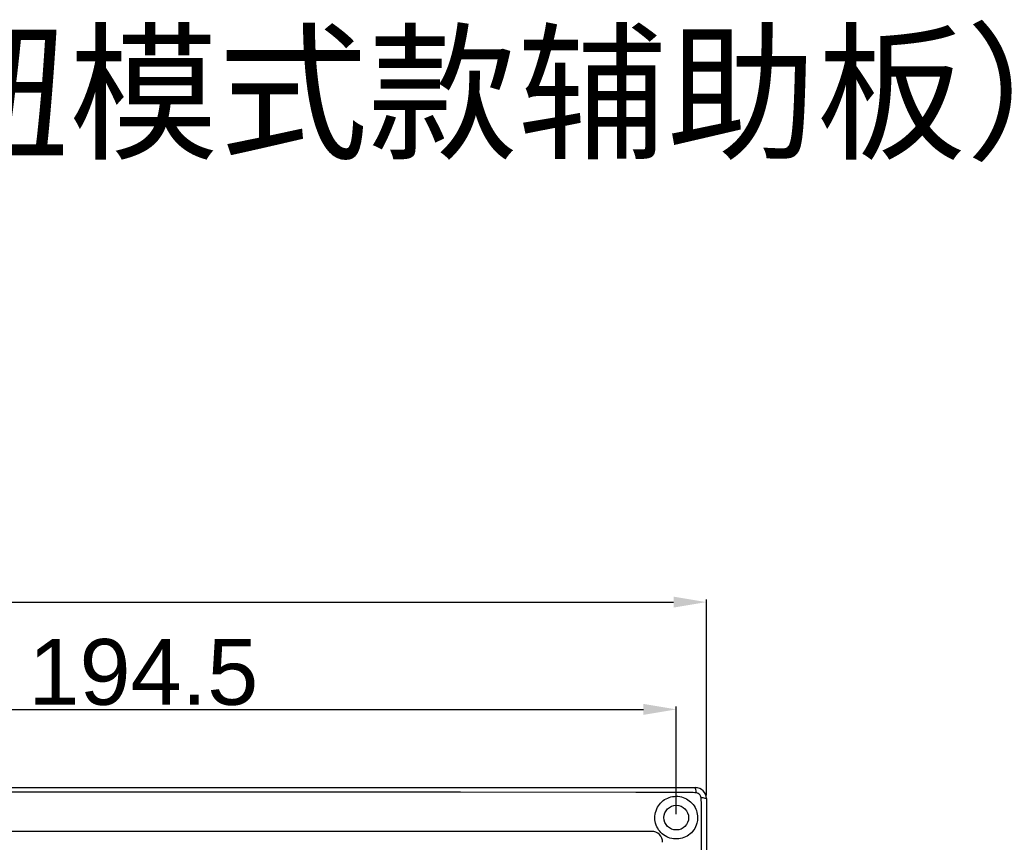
# Model space of a CAD drawing. Header units: millimetres. Extents: x 7205 to 9529, y -660 to 140.
# Tile 126 of 193: x 7545 to 7725, y -17 to 133. Entities that reach past the tile are written whole.
import ezdxf

# ---------------------------------------------------------------- set-up
doc = ezdxf.new("R2010")
doc.units = ezdxf.units.MM
doc.header["$LTSCALE"] = 3
doc.header["$PDSIZE"] = -1
doc.styles.get("Standard").update_dxf_attribs({"font": 'arial.ttf', "height": 12})
doc.dimstyles.new('ISO-25', dxfattribs={"dimtxt": 12, "dimasz": 6, "dimexe": 0.5, "dimexo": 0.625, "dimtad": 1, "dimdec": 1, "dimdsep": 46, "dimtxsty": 'Standard', "dimcen": 0, "dimclrd": 256, "dimclre": 256, "dimadec": 0, "dimazin": 0, "dimtfac": 1, "dimtdec": 1, "dimtmove": 0, "dimatfit": 3, "dimfxl": 1, "dimlwd": 30, "dimlwe": 30, "dimarcsym": 0})

# ---------------------------------------------------------------- blocks, each defined once
blk = doc.blocks.new('*D167')
at = {"lineweight": 30}
for p, q in [((7270.62, -8.53), (7270.62, 27.16)), ((7670.62, -8.53), (7670.62, 27.16)), ((7276.62, 26.66), (7664.62, 26.66))]:
    blk.add_line(p, q, dxfattribs=at)
for points in [[(7276.62, 27.66), (7276.62, 25.66), (7270.62, 26.66)], [(7664.62, 27.66), (7664.62, 25.66), (7670.62, 26.66)]]:
    blk.add_solid(points)
at = {"layer": 'Defpoints', "color": 0}
for p in [(7670.62, 26.66), (7270.62, -9.16), (7670.62, -9.16)]:
    blk.add_point(p, dxfattribs=at)
at = {"color": 0, "insert": (7470.62, 33.41), "char_height": 12, "attachment_point": 5}
blk.add_mtext('400', dxfattribs=at)
blk = doc.blocks.new('*D172')
at = {"lineweight": 30}
for p, q in [((7470.62, -12.03), (7470.62, 7.59)), ((7665.12, -12.03), (7665.12, 7.59)), ((7476.62, 7.09), (7659.12, 7.09))]:
    blk.add_line(p, q, dxfattribs=at)
for points in [[(7476.62, 8.09), (7476.62, 6.09), (7470.62, 7.09)], [(7659.12, 8.09), (7659.12, 6.09), (7665.12, 7.09)]]:
    blk.add_solid(points)
at = {"layer": 'Defpoints', "color": 0}
for p in [(7665.12, 7.09), (7470.62, -12.66), (7665.12, -12.66)]:
    blk.add_point(p, dxfattribs=at)
at = {"color": 0, "insert": (7567.87, 13.84), "char_height": 12, "attachment_point": 5}
blk.add_mtext('194.5', dxfattribs=at)

msp = doc.modelspace()

# ---------------------------------------------------------------- linework, layer by layer
at = {"linetype": 'Continuous', "lineweight": 30}
for p, q in [((7272.62, -7.16), (7668.62, -7.16)), ((7668.62, -7.16), (7668.62, -7.36)), ((7670.62, -9.16), (7670.42, -9.16)), ((7670.62, -9.16), (7670.62, -240.16)), ((7660.62, -15.16), (7473.61, -15.16))]:
    msp.add_line(p, q, dxfattribs=at)
at = {"linetype": 'Continuous', "lineweight": 30, "flags": 128}
for points in [[(7667.74, -8.05), (7667.74, -8.05), (7665.74, -8.05), (7657.74, -8.05), (7625.74, -8.04), (7497.74, -8.04), (7402.22, -8.04)], [(7669.74, -239.26), (7669.74, -239.26), (7669.74, -237.26), (7669.74, -229.26), (7669.74, -197.26), (7669.74, -69.26), (7669.74, -21.51), (7669.74, -10.06), (7669.74, -10.06)]]:
    msp.add_lwpolyline(points, dxfattribs=at)
at = {"linetype": 'Continuous', "lineweight": 30}
msp.add_circle((7665.12, -12.66), 2.25, dxfattribs=at)
for centre, radius, start, end in [((7668.62, -9.16), 2, 0, 90), ((7666.9, -8), 1.84, 355.5868, 20.2651), ((7669.78, -10.85), 1.81, 69.3446, 94.5011), ((7660.62, -17.16), 2, 0.0008, 89.9991)]:
    msp.add_arc(centre, radius, start, end, dxfattribs=at)
for points, knots in [([(7669.02, -12.66), (7668.98, -12.22), (7668.89, -11.36), (7668.24, -10.21), (7667.28, -9.32), (7666.08, -8.8), (7664.78, -8.7), (7663.53, -9.02), (7662.44, -9.72), (7661.63, -10.75), (7661.19, -12.02), (7661.21, -13.37), (7661.67, -14.63), (7662.51, -15.65), (7663.64, -16.34), (7664.93, -16.62), (7666.24, -16.47), (7667.43, -15.89), (7668.37, -14.94), (7668.93, -13.8), (7668.99, -13.01), (7669.02, -12.66)], [0, 0, 0, 0, 0.0527515, 0.1054502, 0.1577362, 0.2100538, 0.2629776, 0.3142587, 0.366035, 0.4197147, 0.4747407, 0.5293041, 0.5825688, 0.6351151, 0.6884003, 0.7413642, 0.7941522, 0.8477932, 0.902638, 0.9574299, 1, 1, 1, 1]), ([(7668.73, -8.14), (7668.4, -8.09), (7668.07, -8.05), (7667.74, -8.05), (7667.74, -8.05)], [0, 0, 0, 0, 0.99994, 1, 1, 1, 1]), ([(7669.64, -9.05), (7669.63, -8.98), (7669.61, -8.81), (7669.49, -8.56), (7669.28, -8.34), (7669.02, -8.18), (7668.83, -8.15), (7668.73, -8.14)], [0, 0, 0, 0, 0.149861, 0.362028, 0.576801, 0.790749, 1, 1, 1, 1]), ([(7669.74, -10.06), (7669.74, -10.06), (7669.67, -9.72), (7669.66, -9.39), (7669.64, -9.05)], [0, 0, 0, 0, 0.00006, 1, 1, 1, 1])]:
    msp.add_open_spline(points, degree=3, knots=knots, dxfattribs=at)

# ---------------------------------------------------------------- texts
at = {"insert": (7227.09, 129.56), "char_height": 20, "attachment_point": 1}
msp.add_mtext_dynamic_manual_height_columns('{\\fSimSun|b0|i0|c134|p2;10.4寸横式铣床系统（旋钮模式款辅助板）  单位：mm}', width=590.3484, gutter_width=35, heights=[0], dxfattribs=at)

# ---------------------------------------------------------------- dimensions: what is measured, and where the dimension line sits
for base, p1, p2, picture, middle in [((7670.62, 26.66), (7270.62, -9.16), (7670.62, -9.16), '*D167', (7470.62, 33.41)), ((7665.12, 7.09), (7470.62, -12.66), (7665.12, -12.66), '*D172', (7567.87, 13.84))]:
    dim = msp.add_linear_dim(base=base, p1=p1, p2=p2, dimstyle='ISO-25')
    dim.commit()
    dim.dimension.update_dxf_attribs({"geometry": picture, "text_midpoint": middle})

doc.saveas('drawing.dxf')
